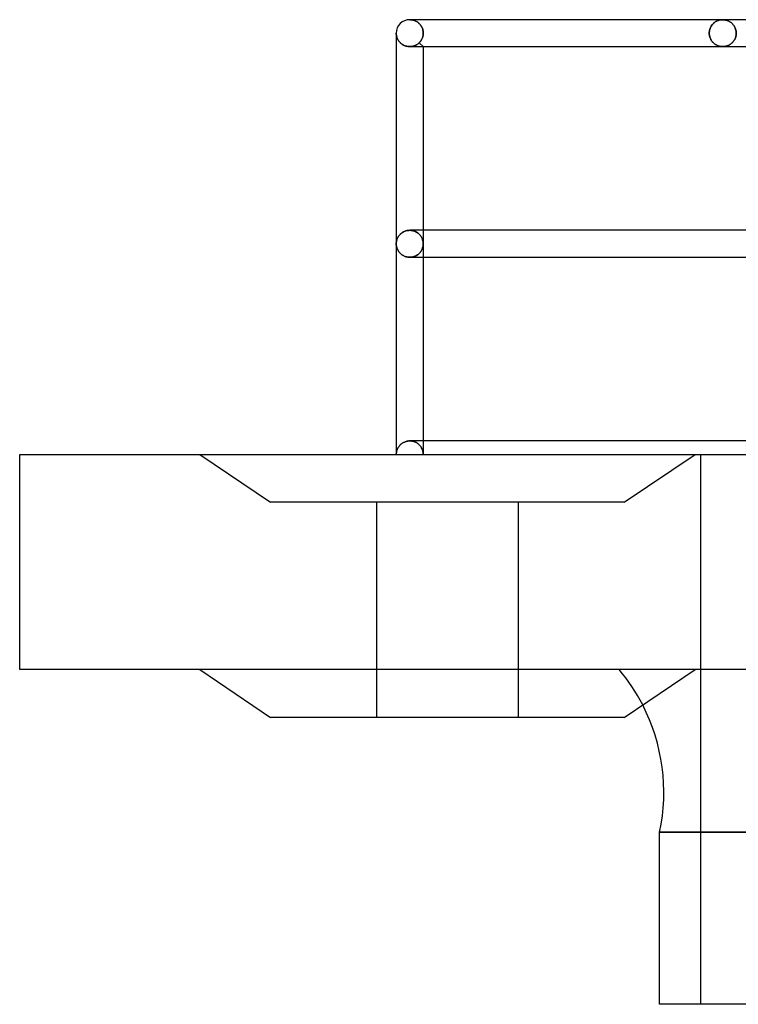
# Model space of a CAD drawing. Header units: millimetres. Extents: x -200 to 200, y -50 to 75.
# Tile 1 of 7: x -200 to -147, y -41 to 32. Entities that reach past the tile are written whole.
import ezdxf

# ---------------------------------------------------------------- set-up
doc = ezdxf.new("R2010")
doc.units = ezdxf.units.MM
doc.layers.add('HIDDEN', color=7, linetype='Continuous')
doc.layers.add('THICK', color=7, linetype='Continuous')

msp = doc.modelspace()

# ---------------------------------------------------------------- linework, layer by layer
at = {"layer": 'HIDDEN'}
for p, q in [((-171.05, 32.275), (-170.992, 32.273)), ((-170.992, 32.273), (-171.05, 32.275)), ((-170.844, 32.275), (-171.05, 32.275)), ((-170.992, 32.273), (-170.934, 32.268)), ((-170.934, 32.268), (-170.992, 32.273)), ((-170.934, 32.268), (-170.877, 32.26)), ((-170.877, 32.26), (-170.934, 32.268)), ((-170.877, 32.26), (-170.82, 32.248)), ((-170.82, 32.248), (-170.877, 32.26)), ((-170.82, 32.248), (-170.765, 32.233)), ((-170.765, 32.233), (-170.82, 32.248)), ((-170.765, 32.233), (-170.71, 32.215)), ((-170.71, 32.215), (-170.765, 32.233)), ((-170.71, 32.215), (-170.656, 32.194)), ((-170.656, 32.194), (-170.71, 32.215)), ((-170.656, 32.194), (-170.604, 32.17)), ((-170.604, 32.17), (-170.656, 32.194)), ((-170.604, 32.17), (-170.553, 32.143)), ((-170.553, 32.143), (-170.604, 32.17)), ((-148.28, 32.162), (-148.231, 32.186)), ((-148.231, 32.186), (-148.28, 32.162)), ((-148.231, 32.186), (-148.181, 32.207)), ((-148.181, 32.207), (-148.231, 32.186)), ((-148.181, 32.207), (-148.13, 32.226)), ((-148.13, 32.226), (-148.181, 32.207)), ((-148.13, 32.226), (-148.079, 32.241)), ((-148.079, 32.241), (-148.13, 32.226)), ((-148.079, 32.241), (-148.028, 32.253)), ((-148.028, 32.253), (-148.079, 32.241)), ((-148.028, 32.253), (-147.976, 32.263)), ((-147.976, 32.263), (-148.028, 32.253)), ((-147.976, 32.263), (-147.924, 32.27)), ((-147.924, 32.27), (-147.976, 32.263)), ((-147.924, 32.27), (-147.872, 32.274)), ((-147.872, 32.274), (-147.924, 32.27)), ((-147.872, 32.274), (-147.82, 32.275)), ((-147.82, 32.275), (-147.872, 32.274)), ((-147.82, 32.275), (-147.766, 32.274)), ((-147.766, 32.274), (-147.82, 32.275)), ((-147.766, 32.274), (-147.712, 32.269)), ((-147.712, 32.269), (-147.766, 32.274)), ((-147.712, 32.269), (-147.657, 32.262)), ((-147.657, 32.262), (-147.712, 32.269)), ((-147.657, 32.262), (-147.604, 32.251)), ((-147.604, 32.251), (-147.657, 32.262)), ((-147.604, 32.251), (-147.55, 32.238)), ((-147.55, 32.238), (-147.604, 32.251)), ((-147.55, 32.238), (-147.497, 32.221)), ((-147.497, 32.221), (-147.55, 32.238)), ((-147.497, 32.221), (-147.444, 32.202)), ((-147.444, 32.202), (-147.497, 32.221)), ((-147.444, 32.202), (-147.392, 32.179)), ((-147.392, 32.179), (-147.444, 32.202)), ((-147.392, 32.179), (-147.341, 32.153)), ((-147.341, 32.153), (-147.392, 32.179)), ((-170.553, 32.143), (-170.503, 32.113)), ((-170.503, 32.113), (-170.553, 32.143)), ((-170.503, 32.113), (-170.456, 32.08)), ((-170.456, 32.08), (-170.503, 32.113)), ((-170.456, 32.08), (-170.409, 32.044)), ((-170.409, 32.044), (-170.456, 32.08)), ((-170.409, 32.044), (-170.364, 32.004)), ((-170.364, 32.004), (-170.409, 32.044)), ((-170.364, 32.004), (-170.321, 31.961)), ((-170.321, 31.961), (-170.364, 32.004)), ((-170.321, 31.961), (-170.279, 31.914)), ((-170.279, 31.914), (-170.321, 31.961)), ((-170.279, 31.914), (-170.24, 31.864)), ((-170.24, 31.864), (-170.279, 31.914)), ((-170.24, 31.864), (-170.203, 31.811)), ((-170.203, 31.811), (-170.24, 31.864)), ((-170.203, 31.811), (-170.17, 31.754)), ((-170.17, 31.754), (-170.203, 31.811)), ((-170.17, 31.754), (-170.139, 31.693)), ((-170.139, 31.693), (-170.17, 31.754)), ((-170.139, 31.693), (-170.112, 31.629)), ((-170.112, 31.629), (-170.139, 31.693)), ((-170.112, 31.629), (-170.089, 31.562)), ((-170.089, 31.562), (-170.112, 31.629)), ((-170.089, 31.562), (-170.071, 31.493)), ((-170.071, 31.493), (-170.089, 31.562)), ((-170.071, 31.493), (-170.058, 31.422)), ((-170.058, 31.422), (-170.071, 31.493)), ((-148.806, 31.42), (-148.793, 31.49)), ((-148.793, 31.49), (-148.806, 31.42)), ((-148.793, 31.49), (-148.776, 31.558)), ((-148.776, 31.558), (-148.793, 31.49)), ((-148.776, 31.558), (-148.754, 31.624)), ((-148.754, 31.624), (-148.776, 31.558)), ((-148.754, 31.624), (-148.728, 31.687)), ((-148.728, 31.687), (-148.754, 31.624)), ((-148.728, 31.687), (-148.699, 31.747)), ((-148.699, 31.747), (-148.728, 31.687)), ((-148.699, 31.747), (-148.666, 31.804)), ((-148.666, 31.804), (-148.699, 31.747)), ((-148.666, 31.804), (-148.631, 31.857)), ((-148.631, 31.857), (-148.666, 31.804)), ((-148.631, 31.857), (-148.593, 31.907)), ((-148.593, 31.907), (-148.631, 31.857)), ((-148.593, 31.907), (-148.553, 31.953)), ((-148.553, 31.953), (-148.593, 31.907)), ((-148.553, 31.953), (-148.511, 31.996)), ((-148.511, 31.996), (-148.553, 31.953)), ((-148.511, 31.996), (-148.467, 32.036)), ((-148.467, 32.036), (-148.511, 31.996)), ((-148.467, 32.036), (-148.422, 32.072)), ((-148.422, 32.072), (-148.467, 32.036)), ((-148.422, 32.072), (-148.376, 32.105)), ((-148.376, 32.105), (-148.422, 32.072)), ((-148.376, 32.105), (-148.329, 32.135)), ((-148.329, 32.135), (-148.376, 32.105)), ((-148.329, 32.135), (-148.28, 32.162)), ((-148.28, 32.162), (-148.329, 32.135)), ((-147.341, 32.153), (-147.291, 32.124)), ((-147.291, 32.124), (-147.341, 32.153)), ((-147.291, 32.124), (-147.241, 32.091)), ((-147.241, 32.091), (-147.291, 32.124)), ((-147.241, 32.091), (-147.193, 32.055)), ((-147.193, 32.055), (-147.241, 32.091)), ((-147.193, 32.055), (-147.147, 32.016)), ((-147.147, 32.016), (-147.193, 32.055)), ((-147.147, 32.016), (-147.102, 31.973)), ((-147.102, 31.973), (-147.147, 32.016)), ((-147.102, 31.973), (-147.059, 31.926)), ((-147.059, 31.926), (-147.102, 31.973)), ((-147.059, 31.926), (-147.018, 31.876)), ((-147.018, 31.876), (-147.059, 31.926)), ((-147.018, 31.876), (-146.98, 31.822)), ((-146.98, 31.822), (-147.018, 31.876)), ((-146.98, 31.822), (-146.945, 31.764)), ((-146.945, 31.764), (-146.98, 31.822)), ((-146.945, 31.764), (-146.913, 31.702)), ((-146.913, 31.702), (-146.945, 31.764)), ((-146.913, 31.702), (-146.885, 31.638)), ((-146.885, 31.638), (-146.913, 31.702)), ((-146.885, 31.638), (-146.861, 31.57)), ((-146.861, 31.57), (-146.885, 31.638)), ((-146.861, 31.57), (-146.842, 31.499)), ((-146.842, 31.499), (-146.861, 31.57)), ((-146.842, 31.499), (-146.828, 31.426)), ((-146.828, 31.426), (-146.842, 31.499)), ((-172.05, 31.275), (-172.049, 31.223)), ((-172.049, 31.223), (-172.045, 31.171)), ((-172.045, 31.171), (-172.038, 31.119)), ((-172.038, 31.119), (-172.028, 31.067)), ((-172.028, 31.067), (-172.016, 31.016)), ((-172.016, 31.016), (-172, 30.965)), ((-172, 30.965), (-171.982, 30.915)), ((-171.982, 30.915), (-171.961, 30.865)), ((-171.961, 30.865), (-171.937, 30.815)), ((-171.937, 30.815), (-171.91, 30.767)), ((-171.91, 30.767), (-171.88, 30.719)), ((-171.88, 30.719), (-171.847, 30.673)), ((-170.211, 30.728), (-170.234, 30.694)), ((-170.234, 30.694), (-170.211, 30.728)), ((-170.189, 30.763), (-170.211, 30.728)), ((-170.211, 30.728), (-170.189, 30.763)), ((-170.168, 30.8), (-170.189, 30.763)), ((-170.189, 30.763), (-170.168, 30.8)), ((-170.148, 30.838), (-170.168, 30.8)), ((-170.168, 30.8), (-170.148, 30.838)), ((-170.13, 30.877), (-170.148, 30.838)), ((-170.148, 30.838), (-170.13, 30.877)), ((-170.114, 30.918), (-170.13, 30.877)), ((-170.13, 30.877), (-170.114, 30.918)), ((-170.099, 30.959), (-170.114, 30.918)), ((-170.114, 30.918), (-170.099, 30.959)), ((-170.085, 31.002), (-170.099, 30.959)), ((-170.099, 30.959), (-170.085, 31.002)), ((-170.074, 31.046), (-170.085, 31.002)), ((-170.085, 31.002), (-170.074, 31.046)), ((-170.064, 31.091), (-170.074, 31.046)), ((-170.074, 31.046), (-170.064, 31.091)), ((-170.057, 31.136), (-170.064, 31.091)), ((-170.064, 31.091), (-170.057, 31.136)), ((-170.058, 31.422), (-170.05, 31.349)), ((-170.05, 31.349), (-170.058, 31.422)), ((-170.051, 31.182), (-170.057, 31.136)), ((-170.057, 31.136), (-170.051, 31.182)), ((-170.048, 31.228), (-170.051, 31.182)), ((-170.051, 31.182), (-170.048, 31.228)), ((-170.05, 31.349), (-170.047, 31.275)), ((-170.047, 31.275), (-170.05, 31.349)), ((-170.047, 31.275), (-170.048, 31.228)), ((-170.048, 31.228), (-170.047, 31.275)), ((-148.817, 31.275), (-148.814, 31.348)), ((-148.814, 31.348), (-148.817, 31.275)), ((-148.814, 31.205), (-148.817, 31.275)), ((-148.817, 31.275), (-148.814, 31.205)), ((-148.814, 31.348), (-148.806, 31.42)), ((-148.806, 31.42), (-148.814, 31.348)), ((-148.807, 31.136), (-148.814, 31.205)), ((-148.814, 31.205), (-148.807, 31.136)), ((-148.795, 31.068), (-148.807, 31.136)), ((-148.807, 31.136), (-148.795, 31.068)), ((-148.779, 31.002), (-148.795, 31.068)), ((-148.795, 31.068), (-148.779, 31.002)), ((-148.758, 30.938), (-148.779, 31.002)), ((-148.779, 31.002), (-148.758, 30.938)), ((-148.734, 30.876), (-148.758, 30.938)), ((-148.758, 30.938), (-148.734, 30.876)), ((-148.707, 30.818), (-148.734, 30.876)), ((-148.734, 30.876), (-148.707, 30.818)), ((-148.676, 30.763), (-148.707, 30.818)), ((-148.707, 30.818), (-148.676, 30.763)), ((-148.643, 30.71), (-148.676, 30.763)), ((-148.676, 30.763), (-148.643, 30.71)), ((-148.607, 30.661), (-148.643, 30.71)), ((-148.643, 30.71), (-148.607, 30.661)), ((-146.964, 30.753), (-146.999, 30.701)), ((-146.999, 30.701), (-146.964, 30.753)), ((-146.932, 30.809), (-146.964, 30.753)), ((-146.964, 30.753), (-146.932, 30.809)), ((-146.904, 30.868), (-146.932, 30.809)), ((-146.932, 30.809), (-146.904, 30.868)), ((-146.878, 30.931), (-146.904, 30.868)), ((-146.904, 30.868), (-146.878, 30.931)), ((-146.857, 30.996), (-146.878, 30.931)), ((-146.878, 30.931), (-146.857, 30.996)), ((-146.839, 31.063), (-146.857, 30.996)), ((-146.857, 30.996), (-146.839, 31.063)), ((-146.827, 31.132), (-146.839, 31.063)), ((-146.839, 31.063), (-146.827, 31.132)), ((-146.828, 31.426), (-146.819, 31.351)), ((-146.819, 31.351), (-146.828, 31.426)), ((-146.819, 31.203), (-146.827, 31.132)), ((-146.827, 31.132), (-146.819, 31.203)), ((-146.819, 31.351), (-146.817, 31.275)), ((-146.817, 31.275), (-146.819, 31.351)), ((-146.817, 31.275), (-146.819, 31.203)), ((-146.819, 31.203), (-146.817, 31.275)), ((-171.847, 30.673), (-171.811, 30.627)), ((-171.811, 30.627), (-171.771, 30.584)), ((-171.771, 30.584), (-171.728, 30.541)), ((-171.728, 30.541), (-171.682, 30.501)), ((-171.682, 30.501), (-171.632, 30.463)), ((-171.632, 30.463), (-171.578, 30.427)), ((-171.578, 30.427), (-171.522, 30.394)), ((-171.522, 30.394), (-171.462, 30.365)), ((-171.462, 30.365), (-171.399, 30.339)), ((-171.399, 30.339), (-171.333, 30.317)), ((-171.333, 30.317), (-171.264, 30.299)), ((-171.264, 30.299), (-171.194, 30.286)), ((-171.194, 30.286), (-171.123, 30.278)), ((-171.123, 30.278), (-171.05, 30.275)), ((-171.05, 30.275), (-171.049, 30.275)), ((-171.049, 30.275), (-171.049, 30.275)), ((-171.049, 30.275), (-171.049, 30.275)), ((-171.049, 30.275), (-171.048, 30.275)), ((-171.048, 30.275), (-171.048, 30.275)), ((-171.048, 30.275), (-171.047, 30.275)), ((-171.047, 30.275), (-171, 30.276)), ((-171, 30.276), (-171.047, 30.275)), ((-171, 30.276), (-170.953, 30.279)), ((-170.953, 30.279), (-171, 30.276)), ((-170.953, 30.279), (-170.907, 30.285)), ((-170.907, 30.285), (-170.953, 30.279)), ((-170.907, 30.285), (-170.862, 30.292)), ((-170.862, 30.292), (-170.907, 30.285)), ((-170.862, 30.292), (-170.817, 30.302)), ((-170.817, 30.302), (-170.862, 30.292)), ((-170.817, 30.302), (-170.772, 30.314)), ((-170.772, 30.314), (-170.817, 30.302)), ((-170.772, 30.314), (-170.729, 30.327)), ((-170.729, 30.327), (-170.772, 30.314)), ((-170.729, 30.327), (-170.687, 30.342)), ((-170.687, 30.342), (-170.729, 30.327)), ((-170.687, 30.342), (-170.647, 30.359)), ((-170.647, 30.359), (-170.687, 30.342)), ((-170.647, 30.359), (-170.607, 30.377)), ((-170.607, 30.377), (-170.647, 30.359)), ((-170.607, 30.377), (-170.569, 30.397)), ((-170.569, 30.397), (-170.607, 30.377)), ((-170.569, 30.397), (-170.532, 30.418)), ((-170.532, 30.418), (-170.569, 30.397)), ((-170.532, 30.418), (-170.497, 30.44)), ((-170.497, 30.44), (-170.532, 30.418)), ((-170.497, 30.44), (-170.463, 30.464)), ((-170.463, 30.464), (-170.497, 30.44)), ((-170.463, 30.464), (-170.431, 30.488)), ((-170.431, 30.488), (-170.463, 30.464)), ((-170.431, 30.488), (-170.4, 30.514)), ((-170.4, 30.514), (-170.431, 30.488)), ((-170.4, 30.514), (-170.37, 30.54)), ((-170.37, 30.54), (-170.4, 30.514)), ((-170.37, 30.54), (-170.342, 30.567)), ((-170.342, 30.567), (-170.37, 30.54)), ((-170.313, 30.597), (-170.342, 30.567)), ((-170.342, 30.567), (-170.313, 30.597)), ((-170.342, 30.567), (-170.05, 30.275)), ((-170.286, 30.628), (-170.313, 30.597)), ((-170.313, 30.597), (-170.286, 30.628)), ((-170.259, 30.66), (-170.286, 30.628)), ((-170.286, 30.628), (-170.259, 30.66)), ((-170.234, 30.694), (-170.259, 30.66)), ((-170.259, 30.66), (-170.234, 30.694)), ((-148.57, 30.615), (-148.607, 30.661)), ((-148.607, 30.661), (-148.57, 30.615)), ((-148.53, 30.573), (-148.57, 30.615)), ((-148.57, 30.615), (-148.53, 30.573)), ((-148.489, 30.533), (-148.53, 30.573)), ((-148.53, 30.573), (-148.489, 30.533)), ((-148.446, 30.496), (-148.489, 30.533)), ((-148.489, 30.533), (-148.446, 30.496)), ((-148.402, 30.463), (-148.446, 30.496)), ((-148.446, 30.496), (-148.402, 30.463)), ((-148.357, 30.432), (-148.402, 30.463)), ((-148.402, 30.463), (-148.357, 30.432)), ((-148.311, 30.404), (-148.357, 30.432)), ((-148.357, 30.432), (-148.311, 30.404)), ((-148.264, 30.379), (-148.311, 30.404)), ((-148.311, 30.404), (-148.264, 30.379)), ((-148.216, 30.357), (-148.264, 30.379)), ((-148.264, 30.379), (-148.216, 30.357)), ((-148.168, 30.338), (-148.216, 30.357)), ((-148.216, 30.357), (-148.168, 30.338)), ((-148.119, 30.321), (-148.168, 30.338)), ((-148.168, 30.338), (-148.119, 30.321)), ((-148.07, 30.307), (-148.119, 30.321)), ((-148.119, 30.321), (-148.07, 30.307)), ((-148.02, 30.295), (-148.07, 30.307)), ((-148.07, 30.307), (-148.02, 30.295)), ((-147.97, 30.286), (-148.02, 30.295)), ((-148.02, 30.295), (-147.97, 30.286)), ((-147.92, 30.28), (-147.97, 30.286)), ((-147.97, 30.286), (-147.92, 30.28)), ((-147.87, 30.276), (-147.92, 30.28)), ((-147.92, 30.28), (-147.87, 30.276)), ((-147.82, 30.275), (-147.87, 30.276)), ((-147.87, 30.276), (-147.82, 30.275)), ((-147.765, 30.277), (-147.82, 30.275)), ((-147.82, 30.275), (-147.765, 30.277)), ((-147.71, 30.281), (-147.765, 30.277)), ((-147.765, 30.277), (-147.71, 30.281)), ((-147.655, 30.289), (-147.71, 30.281)), ((-147.71, 30.281), (-147.655, 30.289)), ((-147.601, 30.299), (-147.655, 30.289)), ((-147.655, 30.289), (-147.601, 30.299)), ((-147.548, 30.313), (-147.601, 30.299)), ((-147.601, 30.299), (-147.548, 30.313)), ((-147.496, 30.329), (-147.548, 30.313)), ((-147.548, 30.313), (-147.496, 30.329)), ((-147.444, 30.348), (-147.496, 30.329)), ((-147.496, 30.329), (-147.444, 30.348)), ((-147.394, 30.37), (-147.444, 30.348)), ((-147.444, 30.348), (-147.394, 30.37)), ((-147.345, 30.395), (-147.394, 30.37)), ((-147.394, 30.37), (-147.345, 30.395)), ((-147.297, 30.422), (-147.345, 30.395)), ((-147.345, 30.395), (-147.297, 30.422)), ((-147.25, 30.452), (-147.297, 30.422)), ((-147.297, 30.422), (-147.25, 30.452)), ((-147.205, 30.486), (-147.25, 30.452)), ((-147.25, 30.452), (-147.205, 30.486)), ((-147.16, 30.522), (-147.205, 30.486)), ((-147.205, 30.486), (-147.16, 30.522)), ((-147.117, 30.562), (-147.16, 30.522)), ((-147.16, 30.522), (-147.117, 30.562)), ((-147.076, 30.605), (-147.117, 30.562)), ((-147.117, 30.562), (-147.076, 30.605)), ((-147.036, 30.651), (-147.076, 30.605)), ((-147.076, 30.605), (-147.036, 30.651)), ((-146.999, 30.701), (-147.036, 30.651)), ((-147.036, 30.651), (-146.999, 30.701)), ((-171.938, 16.097), (-171.962, 16.047)), ((-171.911, 16.145), (-171.938, 16.097)), ((-171.881, 16.193), (-171.911, 16.145)), ((-171.848, 16.239), (-171.881, 16.193)), ((-171.811, 16.284), (-171.848, 16.239)), ((-171.772, 16.328), (-171.811, 16.284)), ((-171.729, 16.37), (-171.772, 16.328)), ((-171.682, 16.411), (-171.729, 16.37)), ((-171.633, 16.449), (-171.682, 16.411)), ((-171.579, 16.485), (-171.633, 16.449)), ((-171.523, 16.517), (-171.579, 16.485)), ((-171.463, 16.547), (-171.523, 16.517)), ((-171.4, 16.573), (-171.463, 16.547)), ((-171.334, 16.596), (-171.4, 16.573)), ((-171.266, 16.613), (-171.334, 16.596)), ((-171.195, 16.627), (-171.266, 16.613)), ((-171.123, 16.635), (-171.195, 16.627)), ((-171.05, 16.637), (-171.123, 16.635)), ((-171.049, 16.637), (-171.05, 16.637)), ((-171.048, 16.637), (-171.049, 16.637)), ((-171.049, 16.637), (-171.049, 16.637)), ((-171.049, 16.637), (-171.049, 16.637)), ((-171.047, 16.637), (-171.048, 16.637)), ((-171.048, 16.637), (-171.048, 16.637)), ((-171.047, 16.637), (-170.968, 16.634)), ((-170.968, 16.634), (-171.047, 16.637)), ((-170.968, 16.634), (-170.89, 16.625)), ((-170.89, 16.625), (-170.968, 16.634)), ((-170.89, 16.625), (-170.814, 16.61)), ((-170.814, 16.61), (-170.89, 16.625)), ((-170.814, 16.61), (-170.741, 16.589)), ((-170.741, 16.589), (-170.814, 16.61)), ((-170.741, 16.589), (-170.671, 16.564)), ((-170.671, 16.564), (-170.741, 16.589)), ((-170.671, 16.564), (-170.604, 16.534)), ((-170.604, 16.534), (-170.671, 16.564)), ((-170.604, 16.534), (-170.541, 16.5)), ((-170.541, 16.5), (-170.604, 16.534)), ((-170.541, 16.5), (-170.482, 16.462)), ((-170.482, 16.462), (-170.541, 16.5)), ((-170.482, 16.462), (-170.428, 16.422)), ((-170.428, 16.422), (-170.482, 16.462)), ((-170.428, 16.422), (-170.377, 16.378)), ((-170.377, 16.378), (-170.428, 16.422)), ((-170.377, 16.378), (-170.33, 16.333)), ((-170.33, 16.333), (-170.377, 16.378)), ((-170.33, 16.333), (-170.287, 16.286)), ((-170.287, 16.286), (-170.33, 16.333)), ((-170.287, 16.286), (-170.248, 16.236)), ((-170.248, 16.236), (-170.287, 16.286)), ((-170.248, 16.236), (-170.213, 16.186)), ((-170.213, 16.186), (-170.248, 16.236)), ((-170.213, 16.186), (-170.181, 16.134)), ((-170.181, 16.134), (-170.213, 16.186)), ((-170.181, 16.134), (-170.153, 16.081)), ((-170.153, 16.081), (-170.181, 16.134)), ((-170.05, 16.637), (-170.05, 15.637)), ((-172.049, 15.689), (-172.05, 15.637)), ((-172.05, 15.637), (-172.049, 15.586)), ((-172.045, 15.741), (-172.049, 15.689)), ((-172.049, 15.586), (-172.045, 15.534)), ((-172.038, 15.793), (-172.045, 15.741)), ((-172.045, 15.534), (-172.038, 15.482)), ((-172.028, 15.845), (-172.038, 15.793)), ((-172.038, 15.482), (-172.028, 15.43)), ((-172.016, 15.896), (-172.028, 15.845)), ((-172.028, 15.43), (-172.016, 15.379)), ((-172.001, 15.947), (-172.016, 15.896)), ((-172.016, 15.379), (-172.001, 15.328)), ((-171.983, 15.998), (-172.001, 15.947)), ((-171.962, 16.047), (-171.983, 15.998)), ((-170.153, 16.081), (-170.129, 16.028)), ((-170.129, 16.028), (-170.153, 16.081)), ((-170.129, 16.028), (-170.108, 15.973)), ((-170.108, 15.973), (-170.129, 16.028)), ((-170.108, 15.973), (-170.09, 15.918)), ((-170.09, 15.918), (-170.108, 15.973)), ((-170.108, 15.302), (-170.09, 15.357)), ((-170.09, 15.357), (-170.108, 15.302)), ((-170.09, 15.918), (-170.075, 15.862)), ((-170.075, 15.862), (-170.09, 15.918)), ((-170.09, 15.357), (-170.075, 15.413)), ((-170.075, 15.413), (-170.09, 15.357)), ((-170.075, 15.862), (-170.064, 15.806)), ((-170.064, 15.806), (-170.075, 15.862)), ((-170.075, 15.413), (-170.064, 15.469)), ((-170.064, 15.469), (-170.075, 15.413)), ((-170.064, 15.806), (-170.056, 15.75)), ((-170.056, 15.75), (-170.064, 15.806)), ((-170.064, 15.469), (-170.056, 15.525)), ((-170.056, 15.525), (-170.064, 15.469)), ((-170.056, 15.75), (-170.052, 15.694)), ((-170.052, 15.694), (-170.056, 15.75)), ((-170.056, 15.525), (-170.052, 15.581)), ((-170.052, 15.581), (-170.056, 15.525)), ((-170.052, 15.694), (-170.05, 15.637)), ((-170.05, 15.637), (-170.052, 15.694)), ((-170.052, 15.581), (-170.05, 15.637)), ((-170.05, 15.637), (-170.052, 15.581)), ((-170.05, 15.637), (-170.05, 14.637)), ((-172.001, 15.328), (-171.983, 15.277)), ((-171.983, 15.277), (-171.962, 15.228)), ((-171.962, 15.228), (-171.938, 15.178)), ((-171.938, 15.178), (-171.911, 15.13)), ((-171.911, 15.13), (-171.881, 15.082)), ((-171.881, 15.082), (-171.848, 15.036)), ((-171.848, 15.036), (-171.811, 14.991)), ((-171.811, 14.991), (-171.772, 14.947)), ((-171.772, 14.947), (-171.729, 14.905)), ((-171.729, 14.905), (-171.682, 14.864)), ((-171.682, 14.864), (-171.633, 14.826)), ((-171.633, 14.826), (-171.579, 14.79)), ((-171.579, 14.79), (-171.523, 14.758)), ((-171.523, 14.758), (-171.463, 14.728)), ((-171.463, 14.728), (-171.4, 14.702)), ((-171.4, 14.702), (-171.334, 14.679)), ((-171.334, 14.679), (-171.266, 14.662)), ((-171.266, 14.662), (-171.195, 14.648)), ((-171.195, 14.648), (-171.123, 14.64)), ((-171.123, 14.64), (-171.05, 14.637)), ((-171.05, 14.637), (-171.049, 14.637)), ((-171.049, 14.637), (-171.049, 14.637)), ((-171.049, 14.637), (-171.049, 14.637)), ((-171.049, 14.637), (-171.048, 14.637)), ((-171.048, 14.637), (-171.048, 14.637)), ((-171.048, 14.637), (-171.047, 14.637)), ((-171.047, 14.637), (-170.968, 14.641)), ((-170.968, 14.641), (-171.047, 14.637)), ((-170.968, 14.641), (-170.89, 14.65)), ((-170.89, 14.65), (-170.968, 14.641)), ((-170.89, 14.65), (-170.814, 14.665)), ((-170.814, 14.665), (-170.89, 14.65)), ((-170.814, 14.665), (-170.741, 14.686)), ((-170.741, 14.686), (-170.814, 14.665)), ((-170.741, 14.686), (-170.671, 14.711)), ((-170.671, 14.711), (-170.741, 14.686)), ((-170.671, 14.711), (-170.604, 14.741)), ((-170.604, 14.741), (-170.671, 14.711)), ((-170.604, 14.741), (-170.541, 14.775)), ((-170.541, 14.775), (-170.604, 14.741)), ((-170.541, 14.775), (-170.482, 14.813)), ((-170.482, 14.813), (-170.541, 14.775)), ((-170.482, 14.813), (-170.428, 14.853)), ((-170.428, 14.853), (-170.482, 14.813)), ((-170.428, 14.853), (-170.377, 14.897)), ((-170.377, 14.897), (-170.428, 14.853)), ((-170.377, 14.897), (-170.33, 14.942)), ((-170.33, 14.942), (-170.377, 14.897)), ((-170.33, 14.942), (-170.287, 14.989)), ((-170.287, 14.989), (-170.33, 14.942)), ((-170.287, 14.989), (-170.248, 15.039)), ((-170.248, 15.039), (-170.287, 14.989)), ((-170.248, 15.039), (-170.213, 15.089)), ((-170.213, 15.089), (-170.248, 15.039)), ((-170.213, 15.089), (-170.181, 15.141)), ((-170.181, 15.141), (-170.213, 15.089)), ((-170.181, 15.141), (-170.153, 15.194)), ((-170.153, 15.194), (-170.181, 15.141)), ((-170.153, 15.194), (-170.129, 15.247)), ((-170.129, 15.247), (-170.153, 15.194)), ((-170.129, 15.247), (-170.108, 15.302)), ((-170.108, 15.302), (-170.129, 15.247)), ((-171.754, 0.709), (-171.709, 0.75)), ((-171.709, 0.75), (-171.662, 0.789)), ((-171.662, 0.789), (-171.613, 0.825)), ((-171.613, 0.825), (-171.561, 0.858)), ((-171.561, 0.858), (-171.506, 0.889)), ((-171.506, 0.889), (-171.447, 0.917)), ((-171.447, 0.917), (-171.386, 0.941)), ((-171.386, 0.941), (-171.322, 0.961)), ((-171.322, 0.961), (-171.256, 0.978)), ((-171.256, 0.978), (-171.189, 0.99)), ((-171.189, 0.99), (-171.12, 0.997)), ((-171.12, 0.997), (-171.05, 1)), ((-171.05, 1), (-171.049, 1)), ((-171.049, 1), (-171.049, 1)), ((-171.049, 1), (-171.049, 1)), ((-171.049, 1), (-171.048, 1)), ((-171.048, 1), (-171.048, 1)), ((-171.048, 1), (-171.047, 1)), ((-171.047, 1), (-170.972, 0.997)), ((-170.972, 0.997), (-171.047, 1)), ((-170.972, 0.997), (-170.897, 0.989)), ((-170.897, 0.989), (-170.972, 0.997)), ((-170.897, 0.989), (-170.825, 0.975)), ((-170.825, 0.975), (-170.897, 0.989)), ((-170.825, 0.975), (-170.754, 0.956)), ((-170.754, 0.956), (-170.825, 0.975)), ((-170.754, 0.956), (-170.686, 0.932)), ((-170.686, 0.932), (-170.754, 0.956)), ((-170.686, 0.932), (-170.621, 0.904)), ((-170.621, 0.904), (-170.686, 0.932)), ((-170.621, 0.904), (-170.56, 0.873)), ((-170.56, 0.873), (-170.621, 0.904)), ((-170.56, 0.873), (-170.502, 0.838)), ((-170.502, 0.838), (-170.56, 0.873)), ((-170.502, 0.838), (-170.448, 0.8)), ((-170.448, 0.8), (-170.502, 0.838)), ((-170.448, 0.8), (-170.398, 0.759)), ((-170.398, 0.759), (-170.448, 0.8)), ((-170.398, 0.759), (-170.351, 0.717)), ((-170.351, 0.717), (-170.398, 0.759)), ((-170.05, 1), (-170.05, 0)), ((-200, 0), (-200, 0)), ((-186.625, 0), (-181.375, -3.55)), ((-172.05, 0), (-172.048, 0.061)), ((-172.048, 0.061), (-172.043, 0.121)), ((-172.043, 0.121), (-172.033, 0.181)), ((-172.033, 0.181), (-172.021, 0.24)), ((-172.021, 0.24), (-172.004, 0.299)), ((-172.004, 0.299), (-171.984, 0.356)), ((-171.984, 0.356), (-171.961, 0.412)), ((-171.961, 0.412), (-171.934, 0.466)), ((-171.934, 0.466), (-171.904, 0.519)), ((-171.904, 0.519), (-171.871, 0.57)), ((-171.871, 0.57), (-171.834, 0.619)), ((-171.834, 0.619), (-171.795, 0.665)), ((-171.795, 0.665), (-171.754, 0.709)), ((-170.351, 0.717), (-170.308, 0.672)), ((-170.308, 0.672), (-170.351, 0.717)), ((-170.308, 0.672), (-170.269, 0.625)), ((-170.269, 0.625), (-170.308, 0.672)), ((-170.269, 0.625), (-170.233, 0.578)), ((-170.233, 0.578), (-170.269, 0.625)), ((-170.233, 0.578), (-170.2, 0.528)), ((-170.2, 0.528), (-170.233, 0.578)), ((-170.2, 0.528), (-170.171, 0.478)), ((-170.171, 0.478), (-170.2, 0.528)), ((-170.171, 0.478), (-170.145, 0.427)), ((-170.145, 0.427), (-170.171, 0.478)), ((-170.145, 0.427), (-170.123, 0.375)), ((-170.123, 0.375), (-170.145, 0.427)), ((-170.123, 0.375), (-170.103, 0.323)), ((-170.103, 0.323), (-170.123, 0.375)), ((-170.103, 0.323), (-170.087, 0.27)), ((-170.087, 0.27), (-170.103, 0.323)), ((-170.087, 0.27), (-170.074, 0.216)), ((-170.074, 0.216), (-170.087, 0.27)), ((-170.074, 0.216), (-170.063, 0.162)), ((-170.063, 0.162), (-170.074, 0.216)), ((-170.063, 0.162), (-170.056, 0.108)), ((-170.056, 0.108), (-170.063, 0.162)), ((-170.056, 0.108), (-170.051, 0.054)), ((-170.051, 0.054), (-170.056, 0.108)), ((-170.051, 0.054), (-170.05, 0)), ((-170.05, 0), (-170.051, 0.054)), ((-170.05, 0), (0, 0)), ((-155.125, -3.55), (-149.875, 0)), ((-149.45, -40.825), (-149.45, 0)), ((-186.625, 0), (-181.375, -3.55)), ((-155.125, -3.55), (-149.875, 0)), ((-168.25, -3.55), (-181.375, -3.55)), ((-173.5, -19.525), (-173.5, -3.55)), ((-173.5, -19.525), (-173.5, -3.55)), ((-155.125, -3.55), (-168.25, -3.55)), ((-163, -3.55), (-163, -19.525)), ((-163, -3.55), (-163, -19.525)), ((-200, -15.975), (-200, -15.975)), ((-152.5, -28.045), (0, -28.045))]:
    msp.add_line(p, q, dxfattribs=at)
msp.add_arc((-166.389, -25.089), 14.2, 27.18988, 39.92994, dxfattribs=at)
at = {"layer": 'THICK'}
for p, q in [((0, 32.275), (-171.05, 32.275)), ((-171.05, 32.275), (-170.844, 32.275)), ((-172.049, 31.223), (-172.05, 31.275)), ((-172.05, 31.275), (-172.05, 15.637)), ((-172.045, 31.171), (-172.049, 31.223)), ((-172.038, 31.119), (-172.045, 31.171)), ((-172.028, 31.067), (-172.038, 31.119)), ((-172.016, 31.016), (-172.028, 31.067)), ((-172, 30.965), (-172.016, 31.016)), ((-171.982, 30.915), (-172, 30.965)), ((-171.961, 30.865), (-171.982, 30.915)), ((-171.937, 30.815), (-171.961, 30.865)), ((-171.91, 30.767), (-171.937, 30.815)), ((-171.88, 30.719), (-171.91, 30.767)), ((-171.847, 30.673), (-171.88, 30.719)), ((-171.811, 30.627), (-171.847, 30.673)), ((-171.771, 30.584), (-171.811, 30.627)), ((-171.728, 30.541), (-171.771, 30.584)), ((-171.682, 30.501), (-171.728, 30.541)), ((-171.632, 30.463), (-171.682, 30.501)), ((-171.578, 30.427), (-171.632, 30.463)), ((-171.522, 30.394), (-171.578, 30.427)), ((-171.462, 30.365), (-171.522, 30.394)), ((-171.399, 30.339), (-171.462, 30.365)), ((-171.333, 30.317), (-171.399, 30.339)), ((-171.264, 30.299), (-171.333, 30.317)), ((-171.194, 30.286), (-171.264, 30.299)), ((-171.123, 30.278), (-171.194, 30.286)), ((-171.05, 30.275), (-171.123, 30.278)), ((-171.049, 30.275), (-171.05, 30.275)), ((-171.048, 30.275), (-171.049, 30.275)), ((-171.049, 30.275), (-171.049, 30.275)), ((-171.049, 30.275), (-171.049, 30.275)), ((-171.047, 30.275), (-171.048, 30.275)), ((-171.048, 30.275), (-171.048, 30.275)), ((-171.047, 30.275), (-1, 30.275)), ((-170.05, 30.275), (-170.05, 16.637)), ((-171.962, 16.047), (-171.938, 16.097)), ((-171.938, 16.097), (-171.911, 16.145)), ((-171.911, 16.145), (-171.881, 16.193)), ((-171.881, 16.193), (-171.848, 16.239)), ((-171.848, 16.239), (-171.811, 16.284)), ((-171.811, 16.284), (-171.772, 16.328)), ((-171.772, 16.328), (-171.729, 16.37)), ((-171.729, 16.37), (-171.682, 16.411)), ((-171.682, 16.411), (-171.633, 16.449)), ((-171.633, 16.449), (-171.579, 16.485)), ((-171.579, 16.485), (-171.523, 16.517)), ((-171.523, 16.517), (-171.463, 16.547)), ((-171.463, 16.547), (-171.4, 16.573)), ((-171.4, 16.573), (-171.334, 16.596)), ((-171.334, 16.596), (-171.266, 16.613)), ((-171.266, 16.613), (-171.195, 16.627)), ((-171.195, 16.627), (-171.123, 16.635)), ((-171.123, 16.635), (-171.05, 16.637)), ((-171.05, 16.637), (-171.049, 16.637)), ((-171.049, 16.637), (-171.049, 16.637)), ((-171.049, 16.637), (-171.049, 16.637)), ((-171.049, 16.637), (-171.048, 16.637)), ((-171.048, 16.637), (-171.048, 16.637)), ((-171.048, 16.637), (-171.047, 16.637)), ((-1, 16.637), (-171.047, 16.637)), ((-172.05, 15.637), (-172.049, 15.689)), ((-172.049, 15.586), (-172.05, 15.637)), ((-172.05, 15.637), (-172.05, 0)), ((-172.049, 15.689), (-172.045, 15.741)), ((-172.045, 15.534), (-172.049, 15.586)), ((-172.045, 15.741), (-172.038, 15.793)), ((-172.038, 15.482), (-172.045, 15.534)), ((-172.038, 15.793), (-172.028, 15.845)), ((-172.028, 15.43), (-172.038, 15.482)), ((-172.028, 15.845), (-172.016, 15.896)), ((-172.016, 15.379), (-172.028, 15.43)), ((-172.016, 15.896), (-172.001, 15.947)), ((-172.001, 15.328), (-172.016, 15.379)), ((-172.001, 15.947), (-171.983, 15.998)), ((-171.983, 15.998), (-171.962, 16.047)), ((-171.983, 15.277), (-172.001, 15.328)), ((-171.962, 15.228), (-171.983, 15.277)), ((-171.938, 15.178), (-171.962, 15.228)), ((-171.911, 15.13), (-171.938, 15.178)), ((-171.881, 15.082), (-171.911, 15.13)), ((-171.848, 15.036), (-171.881, 15.082)), ((-171.811, 14.991), (-171.848, 15.036)), ((-171.772, 14.947), (-171.811, 14.991)), ((-171.729, 14.905), (-171.772, 14.947)), ((-171.682, 14.864), (-171.729, 14.905)), ((-171.633, 14.826), (-171.682, 14.864)), ((-171.579, 14.79), (-171.633, 14.826)), ((-171.523, 14.758), (-171.579, 14.79)), ((-171.463, 14.728), (-171.523, 14.758)), ((-171.4, 14.702), (-171.463, 14.728)), ((-171.334, 14.679), (-171.4, 14.702)), ((-171.266, 14.662), (-171.334, 14.679)), ((-171.195, 14.648), (-171.266, 14.662)), ((-171.123, 14.64), (-171.195, 14.648)), ((-171.05, 14.637), (-171.123, 14.64)), ((-171.049, 14.637), (-171.05, 14.637)), ((-171.048, 14.637), (-171.049, 14.637)), ((-171.049, 14.637), (-171.049, 14.637)), ((-171.049, 14.637), (-171.049, 14.637)), ((-171.048, 14.637), (-171.048, 14.637)), ((-171.047, 14.637), (-171.048, 14.637)), ((-171.047, 14.637), (-1, 14.637)), ((-170.05, 14.637), (-170.05, 1)), ((-171.709, 0.75), (-171.754, 0.709)), ((-171.662, 0.789), (-171.709, 0.75)), ((-171.613, 0.825), (-171.662, 0.789)), ((-171.561, 0.858), (-171.613, 0.825)), ((-171.506, 0.889), (-171.561, 0.858)), ((-171.447, 0.917), (-171.506, 0.889)), ((-171.386, 0.941), (-171.447, 0.917)), ((-171.322, 0.961), (-171.386, 0.941)), ((-171.256, 0.978), (-171.322, 0.961)), ((-171.189, 0.99), (-171.256, 0.978)), ((-171.12, 0.997), (-171.189, 0.99)), ((-171.05, 1), (-171.12, 0.997)), ((-171.049, 1), (-171.05, 1)), ((-171.048, 1), (-171.049, 1)), ((-171.049, 1), (-171.049, 1)), ((-171.049, 1), (-171.049, 1)), ((-171.047, 1), (-171.048, 1)), ((-171.048, 1), (-171.048, 1)), ((-1, 1), (-171.047, 1)), ((-200, 0), (200, 0)), ((-200, -15.975), (-200, 0)), ((-172.048, 0.061), (-172.05, 0)), ((-172.043, 0.121), (-172.048, 0.061)), ((-172.033, 0.181), (-172.043, 0.121)), ((-172.021, 0.24), (-172.033, 0.181)), ((-172.004, 0.299), (-172.021, 0.24)), ((-171.984, 0.356), (-172.004, 0.299)), ((-171.961, 0.412), (-171.984, 0.356)), ((-171.934, 0.466), (-171.961, 0.412)), ((-171.904, 0.519), (-171.934, 0.466)), ((-171.871, 0.57), (-171.904, 0.519)), ((-171.834, 0.619), (-171.871, 0.57)), ((-171.795, 0.665), (-171.834, 0.619)), ((-171.754, 0.709), (-171.795, 0.665)), ((200, -15.975), (-200, -15.975)), ((-186.625, -15.975), (-181.375, -19.525)), ((-155.125, -19.525), (-149.875, -15.975)), ((-168.25, -19.525), (-181.375, -19.525)), ((-155.125, -19.525), (-168.25, -19.525)), ((0, -28.045), (-152.5, -28.045)), ((-152.5, -40.825), (-152.5, -28.045)), ((0, -40.825), (-152.5, -40.825))]:
    msp.add_line(p, q, dxfattribs=at)
for centre, radius, start, end in [((-171.05, 31.275), 1, 90.00015, 179.99998), ((-166.389, -25.089), 14.2, 347.98611, 27.18988)]:
    msp.add_arc(centre, radius, start, end, dxfattribs=at)

doc.saveas('drawing.dxf')
